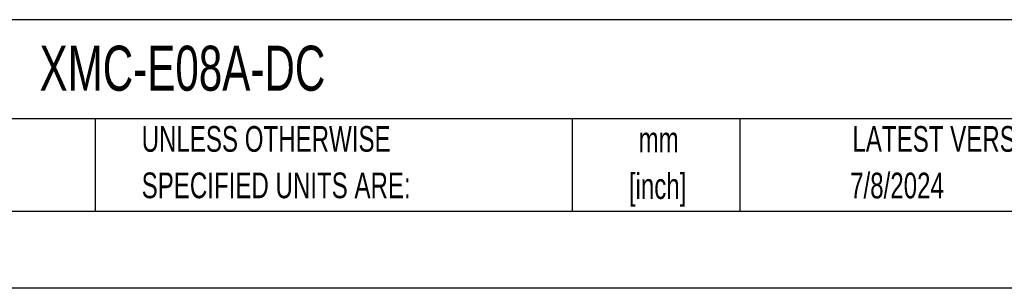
# Model space of a CAD drawing. Header units: millimetres. Extents: x 0 to 559, y 0 to 432.
# Tile 8 of 17: x 315 to 477, y 0 to 44. Entities that reach past the tile are written whole.
import ezdxf

# ---------------------------------------------------------------- set-up
doc = ezdxf.new("R2010")
doc.units = ezdxf.units.MM
doc.header["$LTSCALE"] = 2
doc.linetypes.add('CENTERX2', pattern=[20.32, 12.7, -2.54, 2.54, -2.54])
doc.layers.add('TEXT', color=140, linetype='Continuous', lineweight=25)
doc.styles.add('SLDTEXTSTYLE0', font='TXT', dxfattribs={"width": 0.7})

# ---------------------------------------------------------------- blocks, each defined once
blk = doc.blocks.new('SW_NOTE_0_1')
at = {"layer": 'TEXT', "color": 0, "linetype": 'CENTERX2', "lineweight": 18, "char_height": 4.233, "attachment_point": 2, "style": 'SLDTEXTSTYLE0'}
for s, insert in [('mm', (5.69, 5.46)), ('[inch]', (5.52, -2.19))]:
    blk.add_mtext(s, dxfattribs=dict(at, insert=insert))
blk = doc.blocks.new('SW_NOTE_0_2')
at = {"layer": 'TEXT', "color": 0, "linetype": 'CENTERX2', "lineweight": 18, "char_height": 4.2333, "attachment_point": 1, "style": 'SLDTEXTSTYLE0'}
for s, insert in [('UNLESS OTHERWISE', (0, 5.46)), ('SPECIFIED UNITS ARE:', (0, -2.19))]:
    blk.add_mtext(s, dxfattribs=dict(at, insert=insert))

msp = doc.modelspace()

# ---------------------------------------------------------------- linework, layer by layer
at = {"color": 7, "linetype": 'Continuous'}
msp.add_line((558.805, 0.005), (0.005, 0.005), dxfattribs=at)
at = {"layer": 'TEXT'}
for p, q in [((546.1, 44.252), (12.7, 44.252)), ((546.1, 27.94), (12.7, 27.94)), ((327.56, 27.94), (327.56, 12.7)), ((406.049, 27.94), (406.049, 12.7)), ((433.624, 27.94), (433.624, 12.7)), ((12.7, 12.7), (546.1, 12.7))]:
    msp.add_line(p, q, dxfattribs=at)

# ---------------------------------------------------------------- block references
at = {"layer": 'TEXT', "linetype": 'CENTERX2', "lineweight": 18}
for name, p in [('SW_NOTE_0_2', (335.216, 21.271)), ('SW_NOTE_0_1', (414.572, 21.152))]:
    msp.add_blockref(name, p, dxfattribs=at)

# ---------------------------------------------------------------- texts
at = {"layer": 'TEXT', "linetype": 'CENTERX2', "lineweight": 18, "style": 'SLDTEXTSTYLE0'}
for s, insert, char_height, attachment_point in [('XMC-E08A-DC', (318.415, 39.963), 7.40833, 1), ('LATEST VERSION', (469.104, 26.728), 4.23333, 2), ('7/8/2024', (459.478, 19.056), 4.2333, 2)]:
    msp.add_mtext(s, dxfattribs=dict(at, insert=insert, char_height=char_height, attachment_point=attachment_point))

doc.saveas('drawing.dxf')
